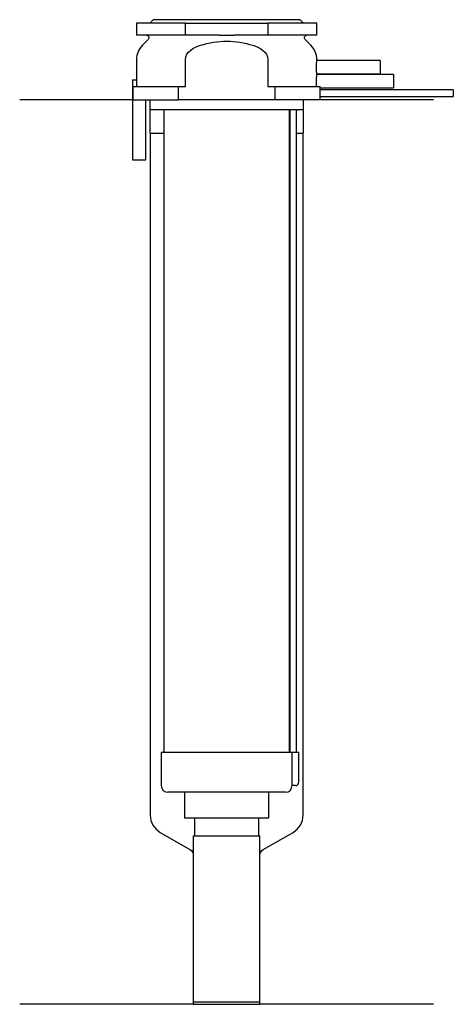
# Model space of a CAD drawing. Header units: millimetres. Extents: x 27 to 91, y 137 to 284.
import ezdxf

# ---------------------------------------------------------------- set-up
doc = ezdxf.new("R2010")
doc.units = ezdxf.units.MM
doc.layers.add('201', color=7, linetype='Continuous')
doc.layers.add('30', color=7, linetype='Continuous')

msp = doc.modelspace()

# ---------------------------------------------------------------- linework, layer by layer
at = {"layer": '201', "color": 113}
for p, q in [((43.43, 272.31), (26.53, 272.31)), ((45.93, 272.31), (46.03, 272.21)), ((46.03, 272.21), (46.03, 267.31)), ((69.03, 272.21), (69.13, 272.31)), ((69.03, 267.31), (69.03, 272.21)), ((88.53, 272.31), (71.53, 272.31)), ((46.03, 267.31), (46.08, 267.31)), ((46.08, 267.31), (48.13, 267.31)), ((46.08, 267.31), (46.08, 165.09)), ((66.93, 267.31), (66.98, 267.31)), ((67.98, 267.31), (68.98, 267.31)), ((68.98, 165.09), (68.98, 267.31)), ((68.98, 267.31), (69.03, 267.31)), ((47.58, 162.5), (52.03, 159.92)), ((63.02, 159.92), (67.48, 162.5)), ((52.53, 159.06), (52.53, 136.74)), ((62.52, 136.74), (62.52, 159.06)), ((52.53, 136.74), (26.53, 136.74)), ((52.53, 136.74), (62.52, 136.74)), ((88.53, 136.74), (62.52, 136.74))]:
    msp.add_line(p, q, dxfattribs=at)
for centre, start, end in [((49.08, 165.09), 180, 240), ((65.98, 165.09), -60, 0)]:
    msp.add_arc(centre, 3, start, end, dxfattribs=at)
at = {"layer": '201', "color": 113, "extrusion": (0, 0, -1)}
for centre, start, end in [((-51.53, 159.06), 120, 180), ((-63.52, 159.06), 0, 60)]:
    msp.add_arc(centre, 1, start, end, dxfattribs=at)
at = {"layer": '30', "color": 113}
for p, q in [((44.03, 283.81), (44.03, 282.01)), ((51.34, 283.81), (44.03, 283.81)), ((46.53, 284.31), (46.03, 283.81)), ((68.53, 284.31), (46.53, 284.31)), ((51.34, 283.81), (63.71, 283.81)), ((51.34, 282.01), (51.34, 283.81)), ((71.03, 283.81), (63.71, 283.81)), ((63.71, 283.81), (63.71, 282.01)), ((69.03, 283.81), (68.53, 284.31)), ((71.03, 282.01), (71.03, 283.81)), ((51.34, 282.01), (44.03, 282.01)), ((56.43, 282.01), (51.34, 282.01)), ((63.71, 282.01), (58.62, 282.01)), ((71.03, 282.01), (63.71, 282.01)), ((45.76, 281.33), (44.9, 280.48)), ((70.15, 280.48), (69.29, 281.33)), ((44.03, 278.35), (44.03, 275.31)), ((51.34, 274.31), (51.34, 278.35)), ((63.71, 278.35), (63.71, 274.31)), ((80.53, 278.21), (71.02, 278.21)), ((71.03, 278.2), (71.03, 278.35)), ((80.53, 278.21), (80.53, 276.21)), ((82.53, 276.11), (71.02, 276.11)), ((71.03, 276.1), (71.03, 276.21)), ((71.03, 276.21), (80.53, 276.21)), ((82.53, 276.11), (82.53, 274.11)), ((43.43, 275.31), (43.43, 263.31)), ((43.43, 275.31), (44.06, 275.31)), ((44.06, 274.31), (44.06, 275.31)), ((43.53, 272.31), (43.53, 274.31)), ((43.53, 274.31), (50.31, 274.31)), ((50.31, 272.31), (50.31, 274.31)), ((50.31, 274.31), (51.34, 274.31)), ((63.71, 274.31), (64.74, 274.31)), ((64.74, 274.31), (64.74, 272.31)), ((64.74, 274.31), (71.51, 274.31)), ((71.53, 273.81), (71.53, 274.11)), ((71.53, 274.11), (82.53, 274.11)), ((91.48, 273.81), (71.53, 273.81)), ((91.48, 273.81), (91.48, 272.81)), ((43.53, 272.31), (50.31, 272.31)), ((45.43, 263.31), (45.43, 272.31)), ((46.03, 272.31), (46.03, 270.81)), ((64.74, 272.31), (50.31, 272.31)), ((71.53, 272.31), (64.74, 272.31)), ((69.03, 270.81), (69.03, 272.31)), ((71.53, 272.31), (71.53, 272.81)), ((71.53, 272.81), (91.48, 272.81)), ((69.03, 270.81), (46.03, 270.81)), ((48.13, 270.81), (48.13, 174.51)), ((66.93, 174.51), (66.93, 270.81)), ((66.98, 270.31), (66.98, 174.51)), ((67.98, 174.51), (67.98, 270.31)), ((43.43, 263.31), (45.43, 263.31)), ((47.73, 174.51), (47.73, 169.51)), ((47.73, 174.51), (67.29, 174.51)), ((67.29, 174.51), (67.29, 170.01)), ((67.29, 174.51), (68.33, 174.51)), ((68.33, 170.01), (68.33, 174.51)), ((66.33, 168.51), (48.73, 168.51)), ((51.23, 168.51), (51.23, 164.69)), ((63.83, 164.69), (63.83, 168.51)), ((67.83, 169.51), (67.32, 169.51)), ((51.23, 164.69), (63.83, 164.69)), ((52.72, 164.69), (52.72, 161.99)), ((62.33, 161.99), (62.33, 164.69)), ((52.53, 161.99), (52.53, 137.09)), ((52.53, 161.99), (62.52, 161.99)), ((62.52, 137.09), (62.52, 161.99)), ((52.53, 137.09), (62.52, 137.09))]:
    msp.add_line(p, q, dxfattribs=at)
at = {"layer": '30', "color": 113, "extrusion": (0, 0, -1)}
for centre, radius, start, end in [((-45.48, 281.61), 0.4, 90, 225), ((-69.58, 281.61), 0.4, -45, 90), ((-70.48, 270.31), 2.5, 0, 11.5426)]:
    msp.add_arc(centre, radius, start, end, dxfattribs=at)
at = {"layer": '30', "color": 113}
for centre, radius, start, end in [((47.03, 278.35), 3, 135, 180), ((68.03, 278.35), 3, 0, 45), ((70.48, 270.31), 3.5, 171.7737, 180), ((67.83, 170.01), 0.5, -90, 0), ((48.73, 169.51), 1, 180, 270), ((66.33, 169.51), 1, -90, 0)]:
    msp.add_arc(centre, radius, start, end, dxfattribs=at)
for points, knots in [([(56.43, 282.01), (56.79, 282.01), (57.16, 282.01), (57.57, 282.01), (57.61, 282.01), (57.7, 282.01), (57.84, 282.01), (57.98, 282.01), (58.25, 282.01), (58.44, 282.01), (58.62, 282.01)], [0, 0, 0, 0, 0.5, 0.5, 0.5625, 0.5625, 0.625, 0.75, 0.75, 1, 1, 1, 1]), ([(51.34, 278.35), (51.34, 278.91), (51.7, 279.41), (52.57, 280.09), (53.09, 280.31), (53.61, 280.48)], [0, 0, 0, 0, 0.5, 0.5, 1, 1, 1, 1]), ([(53.61, 280.48), (54.88, 280.87), (56.2, 281.1), (58.86, 281.1), (60.17, 280.87), (61.44, 280.48)], [0, 0, 0, 0, 0.5, 0.5, 1, 1, 1, 1]), ([(61.44, 280.48), (61.96, 280.31), (62.48, 280.09), (63.35, 279.41), (63.71, 278.91), (63.71, 278.35)], [0, 0, 0, 0, 0.5, 0.5, 1, 1, 1, 1]), ([(71.03, 276.21), (71.03, 276.22), (71.02, 276.22), (71.02, 276.24), (71.02, 276.26), (71.02, 276.31), (71.02, 276.35), (71.01, 276.42), (71.01, 276.46), (71, 276.55), (71, 276.6), (71, 276.71), (71, 276.77), (70.99, 276.89), (70.99, 276.95), (70.99, 277.08), (70.99, 277.15), (70.99, 277.28), (70.99, 277.34), (70.99, 277.47), (70.99, 277.53), (71, 277.66), (71, 277.71), (71, 277.82), (71, 277.87), (71.01, 277.97), (71.01, 278.01), (71.02, 278.08), (71.02, 278.11), (71.02, 278.16), (71.02, 278.18), (71.02, 278.2), (71.02, 278.21), (71.03, 278.21), (71.03, 278.21), (71.03, 278.22)], [0, 0, 0, 0, 0.062498, 0.062498, 0.124996, 0.124996, 0.187494, 0.187494, 0.249992, 0.249992, 0.31249, 0.31249, 0.374988, 0.374988, 0.437486, 0.437486, 0.499984, 0.499984, 0.562482, 0.562482, 0.62498, 0.62498, 0.687478, 0.687478, 0.749976, 0.749976, 0.812474, 0.812474, 0.874972, 0.874972, 0.93747, 0.93747, 0.999968, 0.999968, 1, 1, 1, 1]), ([(71.01, 274.31), (71.01, 274.34), (71.01, 274.38), (71, 274.45), (71, 274.49), (71, 274.58), (71, 274.62), (70.99, 274.72), (70.99, 274.76), (70.99, 274.86), (70.99, 274.92), (70.99, 275.02), (70.99, 275.07), (70.99, 275.17), (70.99, 275.23), (70.99, 275.33), (70.99, 275.38), (70.99, 275.48), (70.99, 275.53), (71, 275.62), (71, 275.66), (71.01, 275.79), (71.01, 275.86), (71.01, 275.95), (71.02, 275.98), (71.02, 276.03), (71.02, 276.05), (71.02, 276.08), (71.02, 276.09), (71.02, 276.11), (71.03, 276.11), (71.03, 276.12)], [0, 0, 0, 0, 0.06253, 0.06253, 0.12506, 0.12506, 0.18759, 0.18759, 0.250121, 0.250121, 0.312651, 0.312651, 0.375181, 0.375181, 0.437711, 0.437711, 0.500241, 0.500241, 0.562771, 0.562771, 0.625301, 0.625301, 0.750362, 0.750362, 0.812892, 0.812892, 0.875422, 0.875422, 0.937952, 0.937952, 1, 1, 1, 1]), ([(71.53, 274.11), (71.52, 274.13), (71.52, 274.2), (71.52, 274.25), (71.51, 274.31)], [0, 0, 0, 0, 0.500941, 1, 1, 1, 1]), ([(71.53, 272.81), (71.52, 272.83), (71.52, 272.84), (71.52, 272.86), (71.52, 272.88), (71.52, 272.92), (71.52, 272.94), (71.52, 273.01), (71.52, 273.06), (71.52, 273.18), (71.52, 273.25), (71.52, 273.35), (71.52, 273.38), (71.52, 273.44), (71.52, 273.47), (71.52, 273.53), (71.52, 273.56), (71.52, 273.62), (71.52, 273.64), (71.52, 273.69), (71.52, 273.71), (71.52, 273.75), (71.52, 273.76), (71.52, 273.79), (71.52, 273.8), (71.53, 273.81), (71.53, 273.81)], [0, 0, 0, 0, 0.124994, 0.124994, 0.187492, 0.187492, 0.249989, 0.249989, 0.374983, 0.374983, 0.499978, 0.499978, 0.562475, 0.562475, 0.624972, 0.624972, 0.687469, 0.687469, 0.749966, 0.749966, 0.812464, 0.812464, 0.874961, 0.874961, 0.937458, 1, 1, 1, 1]), ([(67.29, 170.01), (67.29, 169.96), (67.29, 169.9), (67.29, 169.8), (67.3, 169.75), (67.3, 169.66), (67.3, 169.62), (67.31, 169.56), (67.31, 169.54), (67.32, 169.53), (67.32, 169.52), (67.32, 169.51)], [0, 0, 0, 0, 0.208628, 0.208628, 0.417496, 0.417496, 0.626503, 0.626503, 0.836751, 0.836751, 1, 1, 1, 1])]:
    msp.add_open_spline(points, degree=3, knots=knots, dxfattribs=at)

doc.saveas('drawing.dxf')
